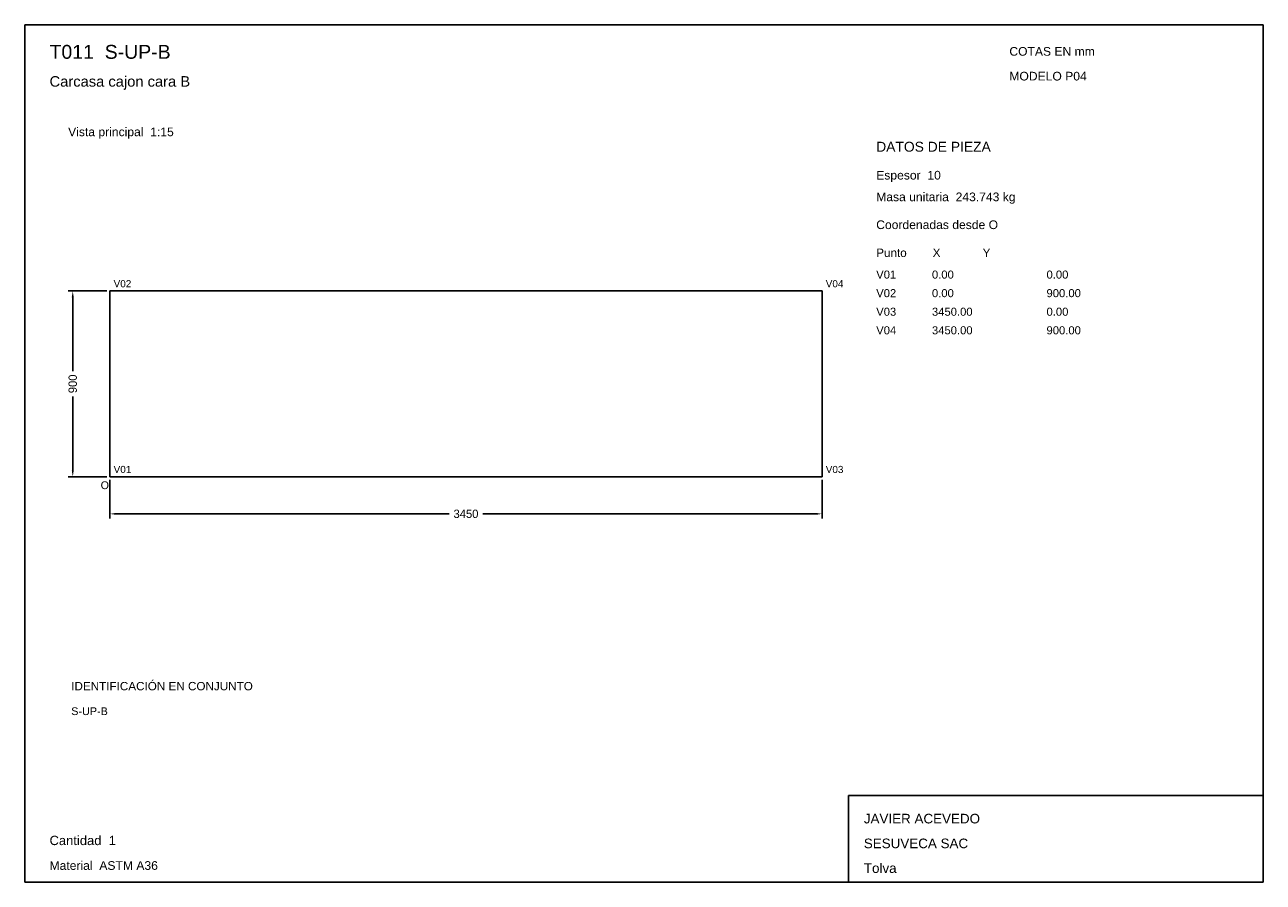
# Model space of a CAD drawing. Header units: millimetres. Extents: x 10 to 410, y 10 to 287.
import ezdxf

# ---------------------------------------------------------------- set-up
doc = ezdxf.new("R2010")
doc.units = ezdxf.units.MM
doc.styles.add('ARIAL', font='arial.ttf')
doc.dimstyles.get("Standard").update_dxf_attribs({"dimtxt": 2.5, "dimasz": 2.5, "dimexe": 1.25, "dimexo": 0.625, "dimtad": 1, "dimcen": 2.5, "dimazin": 3, "dimtfac": 1, "dimtmove": 0, "dimatfit": 3})

# ---------------------------------------------------------------- blocks, each defined once
blk = doc.blocks.new('_CLOSEDFILLED')
at = {"color": 0, "linetype": 'BYBLOCK'}
blk.add_solid([(-1, 0.16), (0, 0), (-1, -0.16)], dxfattribs=at)
blk = doc.blocks.new('*D1')
for p, q in [((37.5, 140), (37.5, 127.5)), ((267.5, 140), (267.5, 127.5)), ((39.5, 129), (147.1, 129)), ((157.9, 129), (265.5, 129))]:
    blk.add_line(p, q)
at = {"layer": 'Defpoints'}
for p in [(37.5, 141), (267.5, 141), (37.5, 129)]:
    blk.add_point(p, dxfattribs=at)
at = {"xscale": 2, "yscale": 2, "rotation": 180}
blk.add_blockref('_CLOSEDFILLED', (37.5, 129), dxfattribs=at)
at = {"xscale": 2, "yscale": 2}
blk.add_blockref('_CLOSEDFILLED', (267.5, 129), dxfattribs=at)
at = {"insert": (152.5, 129), "char_height": 2.7, "attachment_point": 5}
blk.add_mtext('3450', dxfattribs=at)
blk = doc.blocks.new('*D2')
for p, q in [((36.5, 201), (24, 201)), ((25.5, 175.05), (25.5, 199)), ((25.5, 143), (25.5, 166.95)), ((36.5, 141), (24, 141))]:
    blk.add_line(p, q)
at = {"layer": 'Defpoints'}
for p in [(37.5, 201), (25.5, 141), (37.5, 141)]:
    blk.add_point(p, dxfattribs=at)
at = {"xscale": 2, "yscale": 2}
for p, rotation in [((25.5, 201), 90), ((25.5, 141), 270)]:
    blk.add_blockref('_CLOSEDFILLED', p, dxfattribs=dict(at, rotation=rotation))
at = {"insert": (25.5, 171), "char_height": 2.7, "attachment_point": 5, "rotation": 90}
blk.add_mtext('900', dxfattribs=at)

msp = doc.modelspace()

# ---------------------------------------------------------------- linework, layer by layer
for p, q in [((410, 287), (10, 287)), ((10, 287), (10, 10)), ((410, 10), (410, 287)), ((410, 38), (276, 38)), ((276, 38), (276, 10)), ((410, 10), (410, 38)), ((10, 10), (410, 10)), ((276, 10), (410, 10))]:
    msp.add_line(p, q)
for points in [[(37.5, 141), (37.5, 201), (37.5, 201)], [(37.5, 201), (267.5, 201), (267.5, 201)], [(267.5, 201), (267.5, 141), (267.5, 141)], [(267.5, 141), (37.5, 141), (37.5, 141)]]:
    msp.add_lwpolyline(points)

# ---------------------------------------------------------------- texts
at = {"style": 'ARIAL'}
for s, height, p in [('T011  S-UP-B', 4.5, (18, 276)), ('COTAS EN mm', 2.8, (328, 277)), ('Carcasa cajon cara B', 3.4, (18, 267)), ('MODELO P04', 2.8, (328, 269)), ('Vista principal  1:15', 2.8, (24, 251)), ('DATOS DE PIEZA', 3.2, (285, 246)), ('Espesor  10', 2.8, (285, 237)), ('Masa unitaria  243.743 kg', 2.8, (285, 230)), ('Coordenadas desde O', 2.8, (285, 221)), ('Punto        X             Y', 2.7, (285, 212)), ('V02', 2.3, (38.7, 202.2)), ('V04', 2.3, (268.7, 202.2)), ('V01', 2.6, (285, 205)), ('0.00', 2.6, (303, 205)), ('0.00', 2.6, (340, 205)), ('V02', 2.6, (285, 199)), ('0.00', 2.6, (303, 199)), ('900.00', 2.6, (340, 199)), ('V03', 2.6, (285, 193)), ('3450.00', 2.6, (303, 193)), ('0.00', 2.6, (340, 193)), ('V04', 2.6, (285, 187)), ('3450.00', 2.6, (303, 187)), ('900.00', 2.6, (340, 187)), ('V01', 2.3, (38.7, 142.2)), ('V03', 2.3, (268.7, 142.2)), ('O', 2.5, (34.5, 137)), ('IDENTIFICACIÓN EN CONJUNTO', 2.7, (25, 72)), ('S-UP-B', 2.5, (25, 64)), ('JAVIER ACEVEDO', 3.1, (281, 29)), ('Cantidad  1', 3, (18, 22)), ('SESUVECA SAC', 3.1, (281, 21)), ('Material  ASTM A36', 2.8, (18, 14)), ('Tolva', 3.1, (281, 13))]:
    msp.add_text(s, height=height, dxfattribs=at).set_placement(p)

# ---------------------------------------------------------------- dimensions: what is measured, and where the dimension line sits
dim = msp.add_linear_dim(base=(25.5, 141), p1=(37.5, 141), p2=(37.5, 201), angle=90, dimstyle='Standard', override={"dimtxt": 2.7, "dimasz": 2, "dimexe": 1.5, "dimexo": 1, "dimgap": 1, "dimdec": 2, "dimlfac": 15, "dimzin": 8})
dim.commit()
dim.dimension.update_dxf_attribs({"geometry": '*D2', "text_midpoint": (25.5, 171)})
dim = msp.add_linear_dim(base=(37.5, 129), p1=(37.5, 141), p2=(267.5, 141), dimstyle='Standard', override={"dimtxt": 2.7, "dimasz": 2, "dimexe": 1.5, "dimexo": 1, "dimgap": 1, "dimdec": 2, "dimlfac": 15, "dimzin": 8})
dim.commit()
dim.dimension.update_dxf_attribs({"geometry": '*D1', "text_midpoint": (152.5, 129)})

doc.saveas('drawing.dxf')
